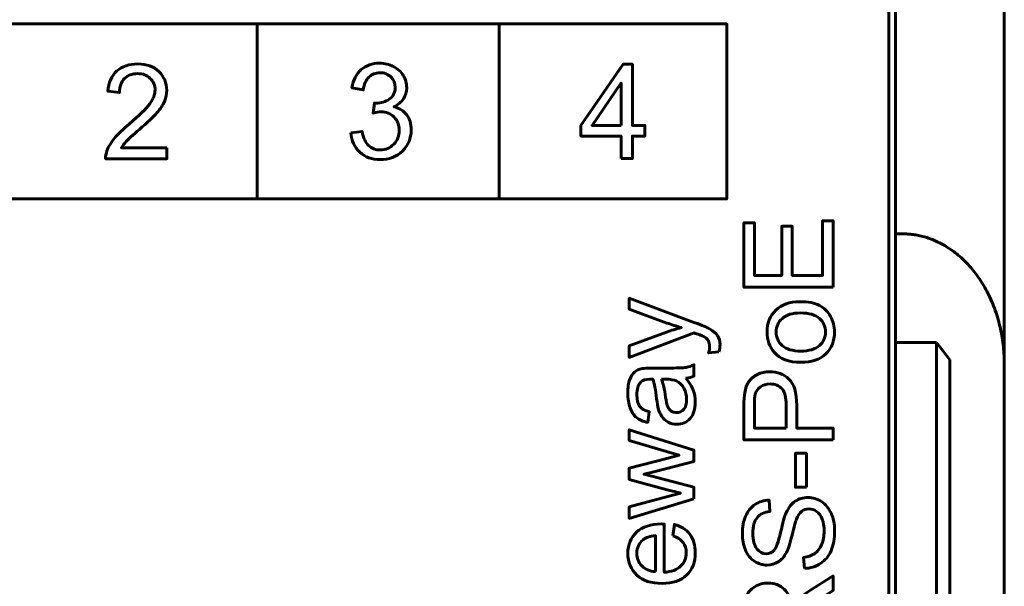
# Model space of a CAD drawing. Header units: millimetres. Extents: x -14 to 16, y -52 to 56.
# Tile 8 of 9: x 1.02 to 15.51, y 30.19 to 38.53. Entities that reach past the tile are written whole.
import ezdxf

# ---------------------------------------------------------------- set-up
doc = ezdxf.new("R2010")
doc.units = ezdxf.units.MM
for name, pattern in [('K5LT32780', [0]), ('K5LT32782', [0]), ('K5LT_BASIC', [0])]:
    doc.linetypes.add(name, pattern=pattern)

msp = doc.modelspace()

# ---------------------------------------------------------------- linework, layer by layer
at = {"color": 150, "linetype": 'K5LT32780', "lineweight": 60, "true_color": 0x0080ff}
for p, q in [((13.91, 40.253), (13.91, 35.374)), ((15.51, 39.809), (15.51, 33.454)), ((13.81, 16.453), (13.81, 38.853)), ((4.515, 35.889), (4.515, 38.466)), ((8.076, 38.464), (8.076, 35.888)), ((-2.393, 35.888), (11.425, 35.888)), ((14.01, 35.374), (13.91, 35.374)), ((13.91, 35.374), (13.91, 33.774)), ((14.51, 33.774), (13.91, 33.774)), ((13.91, 16.453), (13.91, 33.774)), ((14.51, 33.774), (14.51, 13.553)), ((14.71, 33.518), (14.51, 33.774)), ((14.71, 13.245), (14.71, 33.518)), ((15.51, 28.334), (15.51, 33.454))]:
    msp.add_line(p, q, dxfattribs=at)
at = {"color": 150, "linetype": 'K5LT32782', "lineweight": 60, "true_color": 0x0080ff}
msp.add_lwpolyline([(-2.393, 35.888), (11.425, 35.888), (11.425, 38.464), (-2.393, 38.464)], close=True, dxfattribs=at)
at = {"color": 150, "linetype": 'K5LT32780', "lineweight": 60, "true_color": 0x0080ff}
for points, knots in [([(3.186, 36.641), (3.186, 36.641), (3.186, 36.478), (3.186, 36.478), (2.285, 36.478), (2.285, 36.478), (2.284, 36.52), (2.291, 36.559), (2.305, 36.597), (2.328, 36.66), (2.365, 36.721), (2.416, 36.782), (2.467, 36.842), (2.54, 36.912), (2.635, 36.991), (2.782, 37.115), (2.882, 37.213), (2.934, 37.286), (2.986, 37.358), (3.013, 37.427), (3.013, 37.491), (3.013, 37.559), (2.989, 37.616), (2.941, 37.662), (2.894, 37.709), (2.832, 37.732), (2.756, 37.732), (2.675, 37.732), (2.61, 37.707), (2.562, 37.658), (2.514, 37.609), (2.489, 37.541), (2.489, 37.454), (2.489, 37.454), (2.318, 37.472), (2.318, 37.472), (2.329, 37.603), (2.374, 37.702), (2.45, 37.771), (2.527, 37.839), (2.63, 37.874), (2.76, 37.874), (2.89, 37.874), (2.993, 37.837), (3.069, 37.763), (3.146, 37.689), (3.184, 37.597), (3.184, 37.487), (3.184, 37.432), (3.173, 37.377), (3.15, 37.323), (3.128, 37.269), (3.091, 37.213), (3.039, 37.153), (2.987, 37.094), (2.902, 37.012), (2.782, 36.909), (2.682, 36.823), (2.617, 36.765), (2.589, 36.734), (2.56, 36.703), (2.537, 36.672), (2.518, 36.641), (2.518, 36.641), (3.186, 36.641), (3.186, 36.641)], [0, 0, 0, 0, 0.045455, 0.045455, 0.090909, 0.090909, 0.090909, 0.136364, 0.136364, 0.136364, 0.181818, 0.181818, 0.181818, 0.227273, 0.227273, 0.227273, 0.272727, 0.272727, 0.272727, 0.318182, 0.318182, 0.318182, 0.363636, 0.363636, 0.363636, 0.409091, 0.409091, 0.409091, 0.454545, 0.454545, 0.454545, 0.5, 0.5, 0.5, 0.545455, 0.545455, 0.545455, 0.590909, 0.590909, 0.590909, 0.636364, 0.636364, 0.636364, 0.681818, 0.681818, 0.681818, 0.727273, 0.727273, 0.727273, 0.772727, 0.772727, 0.772727, 0.818182, 0.818182, 0.818182, 0.863636, 0.863636, 0.863636, 0.909091, 0.909091, 0.909091, 0.954545, 0.954545, 0.954545, 1, 1, 1, 1]), ([(5.892, 36.859), (5.892, 36.859), (6.059, 36.882), (6.059, 36.882), (6.078, 36.785), (6.11, 36.715), (6.156, 36.672), (6.202, 36.63), (6.258, 36.608), (6.325, 36.608), (6.404, 36.608), (6.471, 36.636), (6.579, 36.747), (6.606, 36.816), (6.606, 36.898), (6.606, 36.977), (6.581, 37.041), (6.53, 37.093), (6.48, 37.143), (6.417, 37.169), (6.339, 37.169), (6.307, 37.169), (6.268, 37.162), (6.221, 37.15), (6.221, 37.15), (6.24, 37.299), (6.24, 37.299), (6.251, 37.298), (6.26, 37.297), (6.267, 37.297), (6.338, 37.297), (6.402, 37.316), (6.459, 37.354), (6.516, 37.392), (6.545, 37.45), (6.545, 37.529), (6.545, 37.591), (6.524, 37.643), (6.482, 37.684), (6.441, 37.725), (6.388, 37.745), (6.322, 37.745), (6.257, 37.745), (6.203, 37.724), (6.159, 37.682), (6.116, 37.64), (6.088, 37.577), (6.076, 37.493), (6.076, 37.493), (5.909, 37.524), (5.909, 37.524), (5.929, 37.639), (5.975, 37.728), (6.048, 37.791), (6.12, 37.854), (6.21, 37.885), (6.318, 37.885), (6.392, 37.885), (6.46, 37.869), (6.523, 37.836), (6.585, 37.804), (6.633, 37.76), (6.666, 37.704), (6.699, 37.647), (6.716, 37.588), (6.716, 37.525), (6.716, 37.465), (6.7, 37.411), (6.669, 37.362), (6.637, 37.312), (6.59, 37.273), (6.528, 37.244), (6.609, 37.225), (6.671, 37.186), (6.716, 37.126), (6.76, 37.067), (6.782, 36.992), (6.782, 36.902), (6.782, 36.781), (6.739, 36.678), (6.652, 36.593), (6.566, 36.509), (6.456, 36.467), (6.324, 36.467), (6.205, 36.467), (6.106, 36.503), (6.027, 36.576), (5.948, 36.649), (5.903, 36.743), (5.892, 36.859)], [0, 0, 0, 0, 0.033333, 0.033333, 0.033333, 0.066667, 0.066667, 0.066667, 0.1, 0.1, 0.1, 0.133333, 0.133333, 0.166667, 0.166667, 0.166667, 0.2, 0.2, 0.2, 0.233333, 0.233333, 0.233333, 0.266667, 0.266667, 0.266667, 0.3, 0.3, 0.3, 0.333333, 0.333333, 0.333333, 0.366667, 0.366667, 0.366667, 0.4, 0.4, 0.4, 0.433333, 0.433333, 0.433333, 0.466667, 0.466667, 0.466667, 0.5, 0.5, 0.5, 0.533333, 0.533333, 0.533333, 0.566667, 0.566667, 0.566667, 0.6, 0.6, 0.6, 0.633333, 0.633333, 0.633333, 0.666667, 0.666667, 0.666667, 0.7, 0.7, 0.7, 0.733333, 0.733333, 0.733333, 0.766667, 0.766667, 0.766667, 0.8, 0.8, 0.8, 0.833333, 0.833333, 0.833333, 0.866667, 0.866667, 0.866667, 0.9, 0.9, 0.9, 0.933333, 0.933333, 0.933333, 0.966667, 0.966667, 0.966667, 1, 1, 1, 1]), ([(9.87, 36.481), (9.87, 36.481), (9.87, 36.813), (9.87, 36.813), (9.279, 36.813), (9.279, 36.813), (9.279, 36.97), (9.279, 36.97), (9.9, 37.871), (9.9, 37.871), (10.037, 37.871), (10.037, 37.871), (10.037, 36.97), (10.037, 36.97), (10.221, 36.97), (10.221, 36.97), (10.221, 36.813), (10.221, 36.813), (10.037, 36.813), (10.037, 36.813), (10.037, 36.481), (10.037, 36.481), (9.87, 36.481), (9.87, 36.481)], [0, 0, 0, 0, 0.090909, 0.090909, 0.181818, 0.181818, 0.272727, 0.272727, 0.363636, 0.363636, 0.454545, 0.454545, 0.545455, 0.545455, 0.636364, 0.636364, 0.727273, 0.727273, 0.818182, 0.818182, 0.909091, 0.909091, 1, 1, 1, 1]), ([(9.87, 36.97), (9.87, 36.97), (9.87, 37.595), (9.87, 37.595), (9.444, 36.97), (9.444, 36.97), (9.87, 36.97), (9.87, 36.97)], [0, 0, 0, 0, 0.333333, 0.333333, 0.666667, 0.666667, 1, 1, 1, 1])]:
    msp.add_open_spline(points, degree=3, knots=knots, dxfattribs=at)
at = {"color": 150, "linetype": 'K5LT_BASIC', "lineweight": 60, "true_color": 0x0080ff}
for points, knots in [([(12.991, 34.588), (12.991, 34.588), (11.678, 34.588), (11.678, 34.588), (11.678, 35.536), (11.678, 35.536), (11.832, 35.536), (11.832, 35.536), (11.832, 34.762), (11.832, 34.762), (12.235, 34.762), (12.235, 34.762), (12.235, 35.486), (12.235, 35.486), (12.389, 35.486), (12.389, 35.486), (12.389, 34.762), (12.389, 34.762), (12.837, 34.762), (12.837, 34.762), (12.837, 35.567), (12.837, 35.567), (12.991, 35.567), (12.991, 35.567), (12.991, 34.588), (12.991, 34.588)], [0, 0, 0, 0, 0.083333, 0.083333, 0.166667, 0.166667, 0.25, 0.25, 0.333333, 0.333333, 0.416667, 0.416667, 0.5, 0.5, 0.583333, 0.583333, 0.666667, 0.666667, 0.75, 0.75, 0.833333, 0.833333, 0.916667, 0.916667, 1, 1, 1, 1]), ([(11.308, 33.639), (11.308, 33.639), (11.159, 33.62), (11.159, 33.62), (11.168, 33.656), (11.173, 33.686), (11.173, 33.713), (11.173, 33.749), (11.167, 33.778), (11.155, 33.799), (11.143, 33.821), (11.126, 33.838), (11.105, 33.852), (11.089, 33.862), (11.049, 33.879), (10.984, 33.901), (10.975, 33.904), (10.962, 33.909), (10.945, 33.916), (10.945, 33.916), (9.99, 33.554), (9.99, 33.554), (9.99, 33.727), (9.99, 33.727), (10.539, 33.926), (10.539, 33.926), (10.609, 33.952), (10.682, 33.974), (10.759, 33.995), (10.687, 34.014), (10.615, 34.036), (10.545, 34.061), (10.545, 34.061), (9.99, 34.264), (9.99, 34.264), (9.99, 34.425), (9.99, 34.425), (10.958, 34.066), (10.958, 34.066), (11.063, 34.027), (11.134, 33.996), (11.174, 33.975), (11.226, 33.946), (11.265, 33.913), (11.29, 33.876), (11.315, 33.839), (11.327, 33.794), (11.327, 33.743), (11.327, 33.712), (11.321, 33.677), (11.308, 33.639)], [0, 0, 0, 0, 0.055556, 0.055556, 0.055556, 0.111111, 0.111111, 0.111111, 0.166667, 0.166667, 0.166667, 0.222222, 0.222222, 0.222222, 0.277778, 0.277778, 0.277778, 0.333333, 0.333333, 0.333333, 0.388889, 0.388889, 0.444444, 0.444444, 0.5, 0.5, 0.5, 0.555556, 0.555556, 0.555556, 0.611111, 0.611111, 0.611111, 0.666667, 0.666667, 0.722222, 0.722222, 0.777778, 0.777778, 0.777778, 0.833333, 0.833333, 0.833333, 0.888889, 0.888889, 0.888889, 0.944444, 0.944444, 0.944444, 1, 1, 1, 1]), ([(12.515, 33.483), (12.339, 33.483), (12.209, 33.532), (12.124, 33.63), (12.054, 33.712), (12.019, 33.812), (12.019, 33.929), (12.019, 34.06), (12.062, 34.167), (12.147, 34.25), (12.233, 34.333), (12.351, 34.375), (12.502, 34.375), (12.624, 34.375), (12.72, 34.356), (12.86, 34.283), (12.914, 34.229), (12.953, 34.159), (12.992, 34.089), (13.011, 34.012), (13.011, 33.929), (13.011, 33.796), (12.969, 33.688), (12.884, 33.606), (12.798, 33.524), (12.675, 33.483), (12.515, 33.483)], [0, 0, 0, 0, 0.111111, 0.111111, 0.111111, 0.222222, 0.222222, 0.222222, 0.333333, 0.333333, 0.333333, 0.444444, 0.444444, 0.444444, 0.555556, 0.555556, 0.666667, 0.666667, 0.666667, 0.777778, 0.777778, 0.777778, 0.888889, 0.888889, 0.888889, 1, 1, 1, 1]), ([(12.515, 33.648), (12.637, 33.648), (12.728, 33.675), (12.788, 33.728), (12.849, 33.781), (12.879, 33.848), (12.879, 33.929), (12.879, 34.009), (12.849, 34.076), (12.788, 34.13), (12.727, 34.183), (12.635, 34.209), (12.51, 34.209), (12.393, 34.209), (12.304, 34.183), (12.244, 34.129), (12.183, 34.075), (12.153, 34.009), (12.153, 33.929), (12.153, 33.848), (12.183, 33.781), (12.243, 33.728), (12.303, 33.675), (12.394, 33.648), (12.515, 33.648)], [0, 0, 0, 0, 0.125, 0.125, 0.125, 0.25, 0.25, 0.25, 0.375, 0.375, 0.375, 0.5, 0.5, 0.5, 0.625, 0.625, 0.625, 0.75, 0.75, 0.75, 0.875, 0.875, 0.875, 1, 1, 1, 1]), ([(10.823, 33.248), (10.874, 33.188), (10.909, 33.13), (10.931, 33.075), (10.952, 33.019), (10.962, 32.96), (10.962, 32.896), (10.962, 32.792), (10.937, 32.712), (10.886, 32.655), (10.835, 32.599), (10.77, 32.571), (10.69, 32.571), (10.644, 32.571), (10.601, 32.582), (10.563, 32.603), (10.524, 32.624), (10.494, 32.652), (10.471, 32.686), (10.447, 32.721), (10.43, 32.759), (10.418, 32.802), (10.409, 32.834), (10.402, 32.882), (10.394, 32.946), (10.378, 33.076), (10.36, 33.173), (10.338, 33.234), (10.316, 33.235), (10.302, 33.235), (10.296, 33.235), (10.231, 33.235), (10.185, 33.22), (10.158, 33.189), (10.121, 33.148), (10.103, 33.086), (10.103, 33.005), (10.103, 32.929), (10.117, 32.873), (10.143, 32.837), (10.17, 32.8), (10.217, 32.774), (10.285, 32.756), (10.285, 32.756), (10.263, 32.598), (10.263, 32.598), (10.195, 32.613), (10.141, 32.636), (10.058, 32.702), (10.026, 32.75), (10.003, 32.812), (9.981, 32.874), (9.97, 32.947), (9.97, 33.029), (9.97, 33.11), (9.979, 33.177), (9.998, 33.228), (10.018, 33.278), (10.041, 33.316), (10.07, 33.34), (10.099, 33.364), (10.136, 33.38), (10.18, 33.39), (10.208, 33.395), (10.258, 33.398), (10.329, 33.398), (10.329, 33.398), (10.543, 33.398), (10.543, 33.398), (10.692, 33.398), (10.787, 33.402), (10.827, 33.408), (10.867, 33.415), (10.905, 33.428), (10.942, 33.448), (10.942, 33.448), (10.942, 33.279), (10.942, 33.279), (10.908, 33.263), (10.868, 33.252), (10.823, 33.248)], [0, 0, 0, 0, 0.037037, 0.037037, 0.037037, 0.074074, 0.074074, 0.074074, 0.111111, 0.111111, 0.111111, 0.148148, 0.148148, 0.148148, 0.185185, 0.185185, 0.185185, 0.222222, 0.222222, 0.222222, 0.259259, 0.259259, 0.259259, 0.296296, 0.296296, 0.296296, 0.333333, 0.333333, 0.333333, 0.37037, 0.37037, 0.37037, 0.407407, 0.407407, 0.407407, 0.444444, 0.444444, 0.444444, 0.481481, 0.481481, 0.481481, 0.518519, 0.518519, 0.518519, 0.555556, 0.555556, 0.555556, 0.592593, 0.592593, 0.62963, 0.62963, 0.62963, 0.666667, 0.666667, 0.666667, 0.703704, 0.703704, 0.703704, 0.740741, 0.740741, 0.740741, 0.777778, 0.777778, 0.777778, 0.814815, 0.814815, 0.814815, 0.851852, 0.851852, 0.851852, 0.888889, 0.888889, 0.888889, 0.925926, 0.925926, 0.925926, 0.962963, 0.962963, 0.962963, 1, 1, 1, 1]), ([(12.991, 32.34), (12.991, 32.34), (11.678, 32.34), (11.678, 32.34), (11.678, 32.836), (11.678, 32.836), (11.678, 32.923), (11.682, 32.99), (11.69, 33.036), (11.701, 33.101), (11.721, 33.155), (11.751, 33.198), (11.782, 33.242), (11.824, 33.277), (11.932, 33.33), (11.992, 33.344), (12.057, 33.344), (12.168, 33.344), (12.263, 33.308), (12.34, 33.237), (12.417, 33.166), (12.456, 33.037), (12.456, 32.851), (12.456, 32.851), (12.456, 32.514), (12.456, 32.514), (12.991, 32.514), (12.991, 32.514), (12.991, 32.34), (12.991, 32.34)], [0, 0, 0, 0, 0.090909, 0.090909, 0.181818, 0.181818, 0.181818, 0.272727, 0.272727, 0.272727, 0.363636, 0.363636, 0.363636, 0.454545, 0.454545, 0.545455, 0.545455, 0.545455, 0.636364, 0.636364, 0.636364, 0.727273, 0.727273, 0.727273, 0.818182, 0.818182, 0.909091, 0.909091, 1, 1, 1, 1]), ([(10.465, 33.235), (10.489, 33.176), (10.509, 33.088), (10.525, 32.971), (10.535, 32.904), (10.546, 32.857), (10.569, 32.802), (10.587, 32.781), (10.609, 32.766), (10.632, 32.751), (10.658, 32.743), (10.686, 32.743), (10.728, 32.743), (10.764, 32.76), (10.821, 32.825), (10.835, 32.873), (10.835, 32.935), (10.835, 32.997), (10.822, 33.053), (10.795, 33.101), (10.768, 33.15), (10.731, 33.185), (10.684, 33.208), (10.648, 33.225), (10.594, 33.234), (10.524, 33.234), (10.524, 33.234), (10.465, 33.235), (10.465, 33.235)], [0, 0, 0, 0, 0.1, 0.1, 0.1, 0.2, 0.2, 0.3, 0.3, 0.3, 0.4, 0.4, 0.4, 0.5, 0.5, 0.6, 0.6, 0.6, 0.7, 0.7, 0.7, 0.8, 0.8, 0.8, 0.9, 0.9, 0.9, 1, 1, 1, 1]), ([(12.301, 32.514), (12.301, 32.514), (12.301, 32.854), (12.301, 32.854), (12.301, 32.966), (12.281, 33.046), (12.239, 33.093), (12.197, 33.14), (12.138, 33.164), (12.062, 33.164), (12.007, 33.164), (11.96, 33.15), (11.921, 33.122), (11.882, 33.094), (11.856, 33.058), (11.843, 33.013), (11.836, 32.983), (11.832, 32.929), (11.832, 32.85), (11.832, 32.85), (11.832, 32.514), (11.832, 32.514), (12.301, 32.514), (12.301, 32.514)], [0, 0, 0, 0, 0.125, 0.125, 0.125, 0.25, 0.25, 0.25, 0.375, 0.375, 0.375, 0.5, 0.5, 0.5, 0.625, 0.625, 0.625, 0.75, 0.75, 0.75, 0.875, 0.875, 1, 1, 1, 1]), ([(10.942, 31.473), (10.942, 31.473), (9.99, 31.185), (9.99, 31.185), (9.99, 31.354), (9.99, 31.354), (10.539, 31.505), (10.539, 31.505), (10.744, 31.559), (10.744, 31.559), (10.734, 31.561), (10.668, 31.578), (10.547, 31.608), (10.547, 31.608), (9.99, 31.759), (9.99, 31.759), (9.99, 31.925), (9.99, 31.925), (10.542, 32.068), (10.542, 32.068), (10.724, 32.115), (10.724, 32.115), (10.54, 32.17), (10.54, 32.17), (9.99, 32.334), (9.99, 32.334), (9.99, 32.491), (9.99, 32.491), (10.942, 32.192), (10.942, 32.192), (10.942, 32.025), (10.942, 32.025), (10.372, 31.874), (10.372, 31.874), (10.209, 31.836), (10.209, 31.836), (10.942, 31.643), (10.942, 31.643), (10.942, 31.473), (10.942, 31.473)], [0, 0, 0, 0, 0.055556, 0.055556, 0.111111, 0.111111, 0.166667, 0.166667, 0.222222, 0.222222, 0.222222, 0.277778, 0.277778, 0.277778, 0.333333, 0.333333, 0.388889, 0.388889, 0.444444, 0.444444, 0.5, 0.5, 0.555556, 0.555556, 0.611111, 0.611111, 0.666667, 0.666667, 0.722222, 0.722222, 0.777778, 0.777778, 0.833333, 0.833333, 0.888889, 0.888889, 0.944444, 0.944444, 1, 1, 1, 1]), ([(12.597, 31.645), (12.597, 31.645), (12.435, 31.645), (12.435, 31.645), (12.435, 32.144), (12.435, 32.144), (12.597, 32.144), (12.597, 32.144), (12.597, 31.645), (12.597, 31.645)], [0, 0, 0, 0, 0.25, 0.25, 0.5, 0.5, 0.75, 0.75, 1, 1, 1, 1]), ([(12.569, 30.449), (12.569, 30.449), (12.555, 30.612), (12.555, 30.612), (12.621, 30.62), (12.675, 30.638), (12.717, 30.666), (12.759, 30.695), (12.794, 30.739), (12.82, 30.798), (12.846, 30.858), (12.859, 30.925), (12.859, 31), (12.859, 31.066), (12.849, 31.125), (12.829, 31.175), (12.81, 31.226), (12.782, 31.264), (12.748, 31.288), (12.713, 31.313), (12.676, 31.326), (12.635, 31.326), (12.594, 31.326), (12.559, 31.314), (12.528, 31.29), (12.497, 31.266), (12.471, 31.227), (12.45, 31.172), (12.437, 31.137), (12.415, 31.059), (12.386, 30.938), (12.357, 30.817), (12.33, 30.733), (12.304, 30.684), (12.271, 30.622), (12.23, 30.575), (12.182, 30.545), (12.133, 30.514), (12.079, 30.498), (12.018, 30.498), (11.952, 30.498), (11.89, 30.517), (11.832, 30.555), (11.774, 30.593), (11.731, 30.647), (11.701, 30.72), (11.671, 30.792), (11.656, 30.872), (11.656, 30.961), (11.656, 31.058), (11.671, 31.144), (11.703, 31.218), (11.734, 31.292), (11.78, 31.35), (11.841, 31.39), (11.902, 31.43), (11.971, 31.451), (12.048, 31.454), (12.048, 31.454), (12.061, 31.287), (12.061, 31.287), (11.978, 31.278), (11.916, 31.248), (11.873, 31.196), (11.831, 31.145), (11.81, 31.068), (11.81, 30.967), (11.81, 30.862), (11.829, 30.786), (11.868, 30.738), (11.906, 30.69), (11.953, 30.665), (12.007, 30.665), (12.054, 30.665), (12.093, 30.683), (12.123, 30.716), (12.154, 30.75), (12.185, 30.837), (12.217, 30.978), (12.249, 31.12), (12.277, 31.217), (12.301, 31.269), (12.336, 31.345), (12.38, 31.402), (12.434, 31.438), (12.488, 31.475), (12.55, 31.493), (12.621, 31.493), (12.691, 31.493), (12.756, 31.473), (12.818, 31.433), (12.88, 31.393), (12.928, 31.336), (12.962, 31.261), (12.996, 31.186), (13.013, 31.102), (13.013, 31.008), (13.013, 30.889), (12.996, 30.79), (12.961, 30.71), (12.927, 30.629), (12.875, 30.567), (12.805, 30.521), (12.736, 30.475), (12.657, 30.451), (12.569, 30.449)], [0, 0, 0, 0, 0.028571, 0.028571, 0.028571, 0.057143, 0.057143, 0.057143, 0.085714, 0.085714, 0.085714, 0.114286, 0.114286, 0.114286, 0.142857, 0.142857, 0.142857, 0.171429, 0.171429, 0.171429, 0.2, 0.2, 0.2, 0.228571, 0.228571, 0.228571, 0.257143, 0.257143, 0.257143, 0.285714, 0.285714, 0.285714, 0.314286, 0.314286, 0.314286, 0.342857, 0.342857, 0.342857, 0.371429, 0.371429, 0.371429, 0.4, 0.4, 0.4, 0.428571, 0.428571, 0.428571, 0.457143, 0.457143, 0.457143, 0.485714, 0.485714, 0.485714, 0.514286, 0.514286, 0.514286, 0.542857, 0.542857, 0.542857, 0.571429, 0.571429, 0.571429, 0.6, 0.6, 0.6, 0.628571, 0.628571, 0.628571, 0.657143, 0.657143, 0.657143, 0.685714, 0.685714, 0.685714, 0.714286, 0.714286, 0.714286, 0.742857, 0.742857, 0.742857, 0.771429, 0.771429, 0.771429, 0.8, 0.8, 0.8, 0.828571, 0.828571, 0.828571, 0.857143, 0.857143, 0.857143, 0.885714, 0.885714, 0.885714, 0.914286, 0.914286, 0.914286, 0.942857, 0.942857, 0.942857, 0.971429, 0.971429, 0.971429, 1, 1, 1, 1]), ([(10.634, 30.93), (10.634, 30.93), (10.656, 31.097), (10.656, 31.097), (10.753, 31.071), (10.828, 31.023), (10.882, 30.952), (10.935, 30.881), (10.962, 30.79), (10.962, 30.68), (10.962, 30.541), (10.919, 30.431), (10.834, 30.35), (10.748, 30.268), (10.628, 30.228), (10.474, 30.228), (10.314, 30.228), (10.19, 30.269), (10.102, 30.351), (10.014, 30.433), (9.97, 30.54), (9.97, 30.671), (9.97, 30.798), (10.013, 30.902), (10.186, 31.062), (10.307, 31.103), (10.464, 31.103), (10.474, 31.103), (10.488, 31.103), (10.507, 31.102), (10.507, 31.102), (10.507, 30.393), (10.507, 30.393), (10.611, 30.399), (10.691, 30.428), (10.747, 30.482), (10.802, 30.534), (10.83, 30.601), (10.83, 30.68), (10.83, 30.739), (10.814, 30.789), (10.783, 30.831), (10.752, 30.873), (10.702, 30.906), (10.634, 30.93)], [0, 0, 0, 0, 0.066667, 0.066667, 0.066667, 0.133333, 0.133333, 0.133333, 0.2, 0.2, 0.2, 0.266667, 0.266667, 0.266667, 0.333333, 0.333333, 0.333333, 0.4, 0.4, 0.4, 0.466667, 0.466667, 0.466667, 0.533333, 0.533333, 0.6, 0.6, 0.6, 0.666667, 0.666667, 0.666667, 0.733333, 0.733333, 0.733333, 0.8, 0.8, 0.8, 0.866667, 0.866667, 0.866667, 0.933333, 0.933333, 0.933333, 1, 1, 1, 1]), ([(10.375, 30.402), (10.375, 30.402), (10.375, 30.932), (10.375, 30.932), (10.295, 30.925), (10.235, 30.905), (10.195, 30.871), (10.133, 30.82), (10.102, 30.754), (10.102, 30.672), (10.102, 30.598), (10.126, 30.536), (10.176, 30.486), (10.225, 30.435), (10.292, 30.408), (10.375, 30.402)], [0, 0, 0, 0, 0.2, 0.2, 0.2, 0.4, 0.4, 0.4, 0.6, 0.6, 0.6, 0.8, 0.8, 0.8, 1, 1, 1, 1]), ([(12.991, 29.185), (12.991, 29.185), (11.678, 29.185), (11.678, 29.185), (11.678, 29.767), (11.678, 29.767), (11.678, 29.884), (11.69, 29.973), (11.713, 30.034), (11.737, 30.095), (11.778, 30.143), (11.898, 30.216), (11.964, 30.234), (12.036, 30.234), (12.129, 30.234), (12.208, 30.204), (12.335, 30.083), (12.376, 29.99), (12.393, 29.864), (12.415, 29.911), (12.437, 29.945), (12.459, 29.969), (12.505, 30.02), (12.563, 30.068), (12.633, 30.113), (12.633, 30.113), (12.991, 30.34), (12.991, 30.34), (12.991, 30.123), (12.991, 30.123), (12.718, 29.949), (12.718, 29.949), (12.639, 29.899), (12.578, 29.857), (12.537, 29.824), (12.495, 29.791), (12.466, 29.762), (12.449, 29.736), (12.432, 29.71), (12.421, 29.684), (12.414, 29.657), (12.41, 29.637), (12.408, 29.605), (12.408, 29.56), (12.408, 29.56), (12.408, 29.359), (12.408, 29.359), (12.991, 29.359), (12.991, 29.359), (12.991, 29.185), (12.991, 29.185)], [0, 0, 0, 0, 0.052632, 0.052632, 0.105263, 0.105263, 0.105263, 0.157895, 0.157895, 0.157895, 0.210526, 0.210526, 0.263158, 0.263158, 0.263158, 0.315789, 0.315789, 0.368421, 0.368421, 0.368421, 0.421053, 0.421053, 0.421053, 0.473684, 0.473684, 0.473684, 0.526316, 0.526316, 0.578947, 0.578947, 0.631579, 0.631579, 0.631579, 0.684211, 0.684211, 0.684211, 0.736842, 0.736842, 0.736842, 0.789474, 0.789474, 0.789474, 0.842105, 0.842105, 0.842105, 0.894737, 0.894737, 0.947368, 0.947368, 1, 1, 1, 1])]:
    msp.add_open_spline(points, degree=3, knots=knots, dxfattribs=at)
at = {"color": 150, "linetype": 'K5LT32780', "lineweight": 60, "true_color": 0x0080ff}
msp.add_rational_spline([(14.01, 35.374), (14.889, 35.374), (15.51, 34.579), (15.51, 33.454)], [1, 0.804737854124, 0.804737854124, 1], degree=3, dxfattribs=at)

doc.saveas('drawing.dxf')
